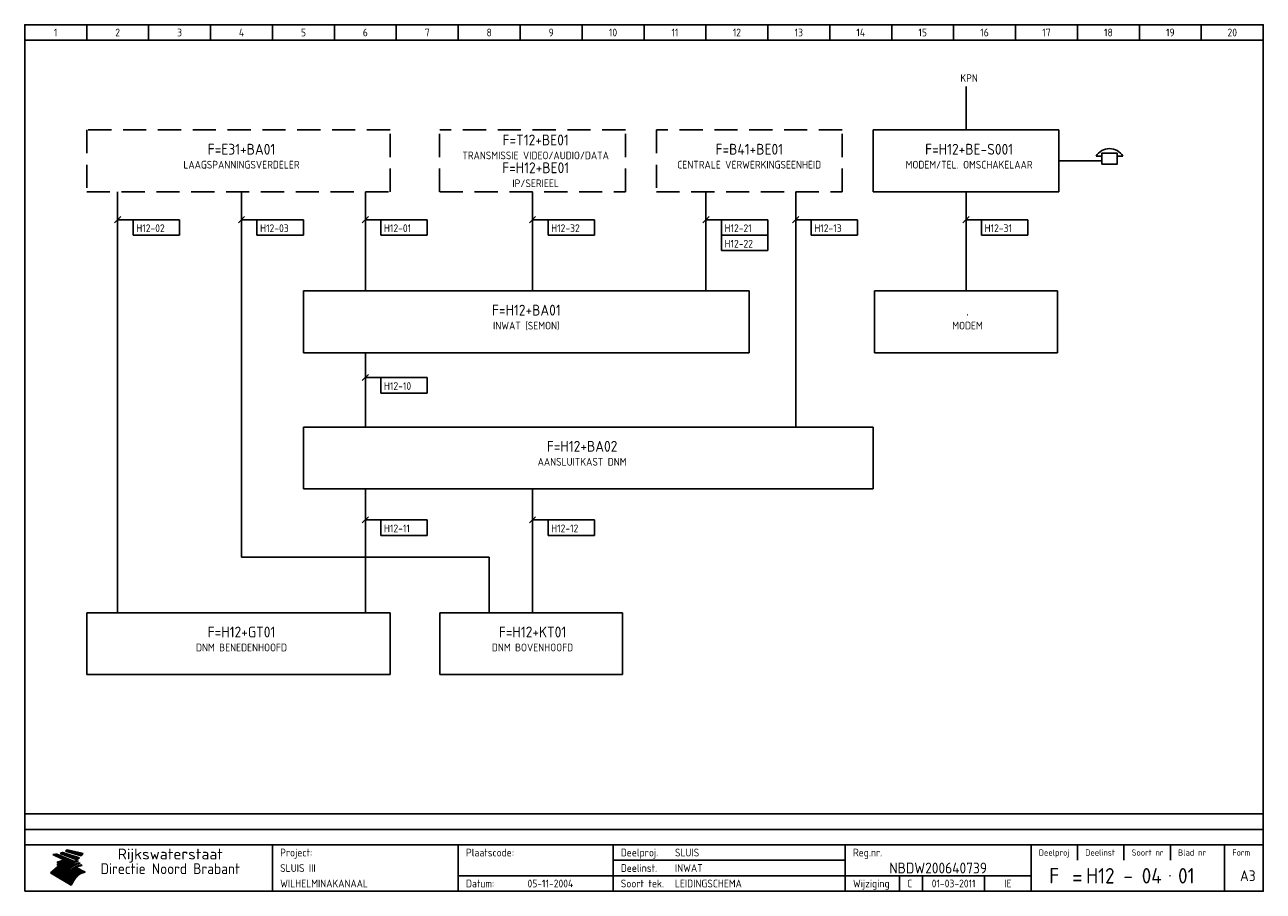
# Model space of a CAD drawing. Extents: x 10 to 410, y 10 to 290.
import ezdxf
from ezdxf.enums import TextEntityAlignment as Align

# ---------------------------------------------------------------- set-up
doc = ezdxf.new("R2010")
doc.units = 0
doc.header["$LTSCALE"] = 15
doc.header["$MEASUREMENT"] = 0
doc.linetypes.add('DASHED', pattern=[0.75, 0.5, -0.25])
doc.layers.get('0').update_dxf_attribs({"linetype": 'CONTINUOUS'})
for name, color, linetype in [('0-25', 7, 'CONTINUOUS'), ('0-35', 2, 'CONTINUOUS'), ('0-50', 3, 'CONTINUOUS'), ('B-25', 7, 'CONTINUOUS'), ('B-35', 2, 'CONTINUOUS'), ('S-25', 7, 'CONTINUOUS')]:
    doc.layers.add(name, color=color, linetype=linetype)
doc.styles.add('ISO', font='iso.shx')
doc.styles.get("Standard").update_dxf_attribs({"font": 'iso.shx'})

# ---------------------------------------------------------------- blocks, each defined once
blk = doc.blocks.new('0301B5')
at = {"layer": 'S-25'}
for p, q in [((15, 0), (0, 0)), ((0, 0), (0, -5)), ((15, -5), (15, 0)), ((0, -5), (15, -5))]:
    blk.add_line(p, q, dxfattribs=at)
at = {"layer": 'B-25', "style": 'ISO'}
blk.add_attdef('KA', (1, -4), '', height=2.5, dxfattribs=at)
blk = doc.blocks.new('KADERA3')
at = {"layer": '0-25'}
for p, q in [((30, 285), (30, 290)), ((50, 285), (50, 290)), ((70, 285), (70, 290)), ((90, 285), (90, 290)), ((110, 285), (110, 290)), ((130, 285), (130, 290)), ((150, 285), (150, 290)), ((170, 285), (170, 290)), ((190, 285), (190, 290)), ((210, 285), (210, 290)), ((230, 285), (230, 290)), ((250, 285), (250, 290)), ((270, 285), (270, 290)), ((290, 285), (290, 290)), ((310, 285), (310, 290)), ((330, 285), (330, 290)), ((350, 285), (350, 290)), ((370, 285), (370, 290)), ((390, 285), (390, 290)), ((10, 285), (410, 285)), ((410, 35), (10, 35)), ((410, 30), (10, 30)), ((350, 25), (350, 20)), ((365, 25), (365, 20)), ((380, 25), (380, 20)), ((200, 20), (275, 20)), ((150, 15), (335, 15)), ((292.5, 15), (292.5, 10)), ((300, 15), (300, 10)), ((320, 15), (320, 10))]:
    blk.add_line(p, q, dxfattribs=at)
at = {"layer": '0-25', "color": 7}
for p, q in [((19.1, 21.89), (25.12, 19)), ((19.1, 21.89), (25.12, 19)), ((19.17, 21.86), (20.7, 21.86)), ((19.29, 21.8), (20.83, 21.8)), ((19.4, 21.75), (20.96, 21.75)), ((19.52, 21.69), (21.09, 21.69)), ((19.64, 21.63), (21.22, 21.63)), ((19.74, 21.92), (20.56, 21.92)), ((19.75, 21.58), (21.36, 21.58)), ((19.87, 21.52), (21.49, 21.52)), ((19.99, 21.47), (21.62, 21.47)), ((20.11, 21.41), (21.75, 21.41)), ((20.22, 21.35), (21.88, 21.35)), ((20.25, 21.97), (20.43, 21.97)), ((20.34, 21.3), (22.02, 21.3)), ((20.38, 21.99), (26.02, 19.59)), ((20.38, 21.99), (26.02, 19.59)), ((20.46, 21.24), (22.15, 21.24)), ((20.57, 21.18), (22.28, 21.18)), ((20.69, 21.13), (22.41, 21.13)), ((20.81, 21.07), (22.55, 21.07)), ((20.92, 21.02), (22.68, 21.02)), ((21.04, 20.96), (22.81, 20.96)), ((21.16, 20.9), (22.94, 20.9)), ((21.27, 20.85), (23.07, 20.85)), ((21.39, 20.79), (23.21, 20.79)), ((21.47, 22.25), (26.83, 20.19)), ((21.47, 22.25), (26.83, 20.19)), ((21.49, 22.25), (23.07, 22.25)), ((21.51, 20.73), (23.34, 20.73)), ((21.6, 22.2), (23.25, 22.2)), ((21.63, 20.68), (23.47, 20.68)), ((21.65, 22.31), (22.89, 22.31)), ((21.74, 20.62), (23.6, 20.62)), ((21.75, 22.14), (23.42, 22.14)), ((21.8, 22.37), (22.71, 22.37)), ((21.86, 20.57), (23.73, 20.57)), ((21.9, 22.08), (23.6, 22.08)), ((21.94, 22.42), (22.53, 22.42)), ((21.98, 20.51), (23.87, 20.51)), ((22.04, 22.03), (23.78, 22.03)), ((22.06, 22.48), (22.36, 22.48)), ((22.09, 20.45), (24, 20.45)), ((22.18, 22.53), (27.65, 20.8)), ((22.18, 22.53), (27.65, 20.8)), ((22.19, 21.97), (23.96, 21.97)), ((22.21, 20.4), (24.13, 20.4)), ((22.33, 20.34), (24.26, 20.34)), ((22.34, 21.92), (24.13, 21.92)), ((22.37, 20), (23.08, 20)), ((22.44, 20.28), (24.4, 20.28)), ((22.48, 21.86), (24.31, 21.86)), ((22.49, 20.06), (23.04, 20.06)), ((22.56, 20.23), (24.53, 20.23)), ((22.61, 20.12), (22.93, 20.12)), ((22.63, 21.8), (24.49, 21.8)), ((22.68, 20.17), (24.66, 20.17)), ((22.71, 20.17), (22.82, 20.17)), ((23.11, 20.02), (22.77, 20.2)), ((23.11, 20.02), (22.77, 20.2)), ((22.78, 21.75), (24.67, 21.75)), ((22.79, 20.12), (24.79, 20.12)), ((22.91, 20.06), (24.92, 20.06)), ((22.92, 21.69), (24.85, 21.69)), ((23.03, 20), (25.06, 20)), ((23.07, 21.63), (25.02, 21.63)), ((23.14, 22.99), (28.22, 21.46)), ((23.14, 22.99), (28.22, 21.46)), ((23.15, 22.98), (25.33, 22.98)), ((23.22, 21.58), (25.2, 21.58)), ((23.23, 23.04), (25.09, 23.04)), ((23.32, 23.1), (24.84, 23.1)), ((23.34, 22.93), (25.57, 22.93)), ((23.36, 21.52), (25.38, 21.52)), ((23.4, 23.15), (24.6, 23.15)), ((23.49, 23.21), (24.36, 23.21)), ((23.51, 21.47), (25.56, 21.47)), ((23.52, 22.87), (25.81, 22.87)), ((23.57, 23.27), (24.12, 23.27)), ((23.64, 23.32), (23.87, 23.32)), ((23.66, 21.41), (25.74, 21.41)), ((23.7, 23.36), (28.82, 22.17)), ((23.7, 23.36), (28.82, 22.17)), ((23.71, 22.82), (26.06, 22.82)), ((23.8, 21.35), (25.91, 21.35)), ((23.9, 22.76), (26.3, 22.76)), ((23.95, 21.3), (26.09, 21.3)), ((24.09, 22.7), (26.54, 22.7)), ((24.09, 21.24), (26.27, 21.24)), ((24.24, 21.18), (26.45, 21.18)), ((24.27, 22.65), (26.78, 22.65)), ((24.39, 21.13), (26.62, 21.13)), ((24.46, 22.59), (27.03, 22.59)), ((24.53, 21.07), (26.8, 21.07)), ((24.65, 22.53), (27.27, 22.53)), ((24.68, 21.02), (26.98, 21.02)), ((24.83, 20.96), (27.16, 20.96)), ((24.84, 22.48), (27.51, 22.48)), ((24.97, 20.9), (27.34, 20.9)), ((25.02, 22.42), (27.75, 22.42)), ((25.12, 20.85), (27.51, 20.85)), ((25.21, 22.37), (28, 22.37)), ((25.27, 20.79), (27.63, 20.79)), ((25.4, 22.31), (28.24, 22.31)), ((25.41, 20.73), (27.57, 20.73)), ((25.56, 20.68), (27.51, 20.68)), ((25.58, 22.25), (28.48, 22.25)), ((25.71, 20.62), (27.44, 20.62)), ((25.77, 22.2), (28.72, 22.2)), ((25.85, 20.57), (27.37, 20.57)), ((25.96, 22.14), (28.79, 22.14)), ((26, 20.51), (27.29, 20.51)), ((26.15, 22.08), (28.75, 22.08)), ((26.15, 20.45), (27.22, 20.45)), ((26.29, 20.4), (27.14, 20.4)), ((26.33, 22.03), (28.71, 22.03)), ((26.44, 20.34), (27.06, 20.34)), ((26.52, 21.97), (28.66, 21.97)), ((26.59, 20.28), (26.97, 20.28)), ((26.71, 21.92), (28.62, 21.92)), ((26.73, 20.23), (26.89, 20.23)), ((26.9, 21.86), (28.57, 21.86)), ((27.08, 21.8), (28.52, 21.8)), ((27.27, 21.75), (28.48, 21.75)), ((27.46, 21.69), (28.43, 21.69)), ((27.65, 21.63), (28.38, 21.63)), ((27.83, 21.58), (28.33, 21.58)), ((28.02, 21.52), (28.28, 21.52)), ((28.21, 21.47), (28.22, 21.47)), ((20.58, 17.88), (18.3, 16)), ((20.58, 17.88), (18.3, 16)), ((24.94, 11.97), (18.3, 16)), ((24.94, 11.97), (18.3, 16)), ((18.31, 16.01), (20.96, 16.01)), ((18.38, 16.07), (21.46, 16.07)), ((18.45, 16.12), (21.88, 16.12)), ((18.52, 16.18), (22.15, 16.18)), ((18.59, 16.23), (22.38, 16.23)), ((18.65, 16.29), (22.58, 16.29)), ((18.72, 16.35), (22.75, 16.35)), ((18.79, 16.4), (22.91, 16.4)), ((18.86, 16.46), (20.6, 16.46)), ((18.93, 16.52), (20.6, 16.52)), ((18.99, 16.57), (20.6, 16.57)), ((19.06, 16.63), (20.6, 16.63)), ((19.13, 16.68), (20.6, 16.68)), ((19.2, 16.74), (20.6, 16.74)), ((19.27, 16.8), (20.6, 16.8)), ((19.33, 16.85), (21.07, 16.85)), ((19.4, 16.91), (21.55, 16.91)), ((19.47, 16.97), (21.88, 16.97)), ((19.54, 17.02), (22.13, 17.02)), ((19.61, 17.08), (22.34, 17.08)), ((19.67, 17.13), (20.6, 17.13)), ((19.74, 17.19), (20.6, 17.19)), ((19.81, 17.25), (20.6, 17.25)), ((19.88, 17.3), (20.6, 17.3)), ((19.95, 17.36), (20.6, 17.36)), ((20.01, 17.42), (20.6, 17.42)), ((20.08, 17.47), (20.93, 17.47)), ((20.15, 17.53), (21.26, 17.53)), ((20.22, 17.58), (21.51, 17.58)), ((20.29, 17.64), (21.72, 17.64)), ((20.35, 17.7), (21.9, 17.7)), ((20.42, 17.75), (22.07, 17.75)), ((20.49, 17.81), (22.22, 17.81)), ((20.56, 17.87), (22.36, 17.87)), ((20.6, 19.11), (20.58, 19.51)), ((20.6, 19.11), (20.58, 19.51)), ((20.58, 19.5), (22.09, 19.5)), ((20.58, 19.44), (21.95, 19.44)), ((20.59, 19.38), (21.79, 19.38)), ((20.59, 19.33), (21.62, 19.33)), ((20.59, 19.27), (21.42, 19.27)), ((20.6, 19.22), (21.2, 19.22)), ((20.6, 19.16), (20.93, 19.16)), ((20.6, 19.11), (20.69, 19.12)), ((20.6, 19.11), (20.69, 19.12)), ((20.6, 18.79), (20.77, 18.81)), ((20.6, 18.79), (20.77, 18.81)), ((20.6, 18.29), (20.6, 18.79)), ((20.6, 18.29), (20.6, 18.79)), ((20.6, 18.77), (22.46, 18.77)), ((20.6, 18.71), (22.33, 18.71)), ((20.6, 18.65), (22.19, 18.65)), ((20.6, 18.6), (22.04, 18.6)), ((20.6, 18.54), (21.87, 18.54)), ((20.6, 18.48), (21.68, 18.48)), ((20.6, 18.43), (21.46, 18.43)), ((20.6, 18.37), (21.21, 18.37)), ((20.6, 18.32), (20.87, 18.32)), ((20.6, 18.29), (20.88, 18.32)), ((20.6, 18.29), (20.88, 18.32)), ((20.6, 17.88), (20.86, 17.91)), ((20.6, 17.88), (20.86, 17.91)), ((20.6, 17.43), (20.97, 17.48)), ((20.6, 17.43), (20.97, 17.48)), ((20.6, 17.43), (20.6, 17.09)), ((20.6, 17.43), (20.6, 17.09)), ((20.6, 17.09), (21.26, 17.16)), ((20.6, 17.09), (21.26, 17.16)), ((20.6, 16.8), (21.37, 16.89)), ((20.6, 16.8), (21.37, 16.89)), ((20.6, 16.8), (20.6, 16.45)), ((20.6, 16.8), (20.6, 16.45)), ((20.6, 16.45), (21.56, 16.56)), ((20.6, 16.45), (21.56, 16.56)), ((20.6, 15.97), (21.67, 16.09)), ((20.6, 15.97), (21.67, 16.09)), ((20.7, 16.46), (23.06, 16.46)), ((20.9, 19.55), (22.23, 19.55)), ((20.9, 18.82), (22.59, 18.82)), ((20.98, 17.92), (22.5, 17.92)), ((21.02, 17.13), (22.53, 17.13)), ((21.19, 19.61), (22.35, 19.61)), ((21.2, 16.52), (23.2, 16.52)), ((21.32, 18.88), (22.71, 18.88)), ((21.32, 17.98), (22.62, 17.98)), ((21.42, 19.67), (22.47, 19.67)), ((21.47, 17.19), (22.7, 17.19)), ((21.59, 18.03), (22.74, 18.03)), ((21.61, 18.93), (22.82, 18.93)), ((21.62, 19.72), (22.59, 19.72)), ((21.72, 16.57), (23.32, 16.57)), ((21.77, 17.25), (22.85, 17.25)), ((21.8, 19.78), (22.69, 19.78)), ((21.8, 18.09), (22.85, 18.09)), ((21.84, 18.99), (22.92, 18.99)), ((21.96, 19.83), (22.79, 19.83)), ((21.99, 18.15), (22.95, 18.15)), ((22.01, 17.3), (22.99, 17.3)), ((22.03, 19.05), (23.03, 19.05)), ((22.1, 16.63), (23.44, 16.63)), ((22.11, 19.89), (22.89, 19.89)), ((22.16, 18.2), (23.05, 18.2)), ((22.21, 19.1), (23.12, 19.1)), ((22.21, 17.36), (23.12, 17.36)), ((22.24, 19.95), (22.99, 19.95)), ((22.31, 18.26), (23.15, 18.26)), ((22.36, 19.16), (23.22, 19.16)), ((22.38, 16.68), (23.56, 16.68)), ((22.39, 17.42), (23.24, 17.42)), ((22.45, 18.32), (23.24, 18.32)), ((22.51, 19.22), (23.3, 19.22)), ((22.56, 17.47), (23.36, 17.47)), ((22.59, 18.37), (23.33, 18.37)), ((22.6, 16.74), (23.66, 16.74)), ((22.64, 19.27), (23.39, 19.27)), ((22.71, 18.43), (23.42, 18.43)), ((22.71, 17.53), (23.47, 17.53)), ((22.77, 19.33), (23.47, 19.33)), ((22.79, 16.8), (23.77, 16.8)), ((22.83, 18.48), (23.5, 18.48)), ((22.84, 17.58), (23.57, 17.58)), ((22.89, 19.38), (23.55, 19.38)), ((22.94, 18.54), (23.58, 18.54)), ((22.96, 16.85), (23.86, 16.85)), ((22.97, 17.64), (23.67, 17.64)), ((23, 19.44), (23.63, 19.44)), ((23.04, 18.6), (23.66, 18.6)), ((23.1, 19.5), (23.72, 19.5)), ((23.1, 17.7), (23.77, 17.7)), ((23.12, 16.91), (23.96, 16.91)), ((23.14, 18.65), (23.74, 18.65)), ((23.15, 19.95), (25.19, 19.95)), ((23.21, 19.55), (23.8, 19.55)), ((23.21, 17.75), (23.86, 17.75)), ((23.21, 16.01), (28.9, 16.01)), ((23.24, 18.71), (23.82, 18.71)), ((23.26, 19.89), (25.32, 19.89)), ((23.26, 16.97), (24.05, 16.97)), ((23.3, 19.61), (23.88, 19.61)), ((23.32, 17.81), (23.95, 17.81)), ((23.33, 18.77), (23.91, 18.77)), ((23.37, 16.07), (29.08, 16.07)), ((23.38, 19.83), (25.45, 19.83)), ((23.39, 19.67), (23.81, 19.67)), ((23.39, 17.02), (24.14, 17.02)), ((23.42, 18.82), (23.99, 18.82)), ((23.42, 17.87), (24.03, 17.87)), ((23.45, 19.7), (23.58, 19.79)), ((23.45, 19.7), (23.58, 19.79)), ((23.48, 19.72), (23.7, 19.72)), ((23.5, 19.78), (25.58, 19.78)), ((23.51, 18.88), (24.07, 18.88)), ((23.51, 16.12), (29.27, 16.12)), ((23.52, 17.92), (24.11, 17.92)), ((23.52, 17.08), (24.22, 17.08)), ((23.54, 18.9), (24.3, 19.42)), ((23.54, 18.9), (24.3, 19.42)), ((23.56, 19.78), (23.59, 19.78)), ((23.56, 19.39), (23.9, 19.62)), ((23.56, 19.39), (23.9, 19.62)), ((23.58, 19.79), (23.9, 19.62)), ((23.58, 19.79), (23.9, 19.62)), ((23.59, 18.93), (24.15, 18.93)), ((23.61, 19.72), (25.72, 19.72)), ((23.62, 17.98), (24.2, 17.98)), ((23.63, 17.13), (24.3, 17.13)), ((23.65, 18.59), (24.62, 19.25)), ((23.65, 18.59), (24.62, 19.25)), ((29.41, 16.17), (23.65, 16.17)), ((23.67, 18.99), (24.23, 18.99)), ((23.71, 18.03), (24.28, 18.03)), ((23.73, 19.67), (25.85, 19.67)), ((23.75, 19.05), (24.32, 19.05)), ((23.75, 17.19), (24.38, 17.19)), ((23.77, 16.23), (29.47, 16.23)), ((23.79, 18.09), (24.36, 18.09)), ((23.83, 19.1), (24.4, 19.1)), ((23.85, 19.61), (25.98, 19.61)), ((23.85, 17.25), (24.46, 17.25)), ((23.88, 18.15), (24.44, 18.15)), ((23.89, 16.29), (29.36, 16.29)), ((23.92, 19.16), (24.48, 19.16)), ((23.94, 18.19), (25.23, 19.07)), ((23.94, 18.19), (25.23, 19.07)), ((23.95, 17.3), (24.55, 17.3)), ((23.96, 19.55), (25.96, 19.55)), ((23.96, 18.2), (24.53, 18.2)), ((24, 19.22), (24.56, 19.22)), ((24, 16.35), (29.24, 16.35)), ((24.04, 18.26), (24.61, 18.26)), ((24.05, 17.36), (24.63, 17.36)), ((24.06, 17.88), (25.34, 18.76)), ((24.06, 17.88), (25.34, 18.76)), ((24.08, 19.5), (25.88, 19.5)), ((24.08, 19.27), (24.58, 19.27)), ((24.11, 16.4), (29.13, 16.4)), ((24.13, 18.32), (24.69, 18.32)), ((24.14, 17.42), (24.71, 17.42)), ((24.16, 19.33), (24.47, 19.33)), ((24.2, 19.44), (25.79, 19.44)), ((24.21, 18.37), (24.77, 18.37)), ((24.21, 16.46), (29.02, 16.46)), ((24.23, 17.47), (24.79, 17.47)), ((24.24, 17.48), (25.52, 18.36)), ((24.24, 17.48), (25.52, 18.36)), ((24.25, 19.38), (24.36, 19.38)), ((24.29, 18.43), (24.85, 18.43)), ((24.3, 19.42), (24.62, 19.25)), ((24.3, 19.42), (24.62, 19.25)), ((24.31, 19.38), (25.71, 19.38)), ((24.31, 17.53), (24.87, 17.53)), ((24.31, 16.52), (28.91, 16.52)), ((24.35, 17.17), (25.64, 18.05)), ((24.35, 17.17), (25.64, 18.05)), ((24.37, 18.48), (24.94, 18.48)), ((24.39, 17.58), (24.96, 17.58)), ((24.4, 16.57), (28.79, 16.57)), ((24.43, 19.33), (25.62, 19.33)), ((24.45, 18.54), (25.02, 18.54)), ((24.47, 17.64), (25.04, 17.64)), ((24.49, 16.63), (28.68, 16.63)), ((24.54, 18.6), (25.1, 18.6)), ((24.55, 19.27), (25.54, 19.27)), ((24.56, 17.7), (25.12, 17.7)), ((24.57, 16.68), (28.57, 16.68)), ((24.62, 18.65), (25.18, 18.65)), ((24.63, 16.72), (25.91, 17.6)), ((24.63, 16.72), (25.91, 17.6)), ((24.64, 17.75), (25.2, 17.75)), ((24.66, 16.74), (28.45, 16.74)), ((24.67, 19.22), (25.45, 19.22)), ((24.7, 18.71), (25.27, 18.71)), ((24.72, 17.81), (25.29, 17.81)), ((24.74, 16.8), (28.34, 16.8)), ((24.78, 19.16), (25.37, 19.16)), ((24.78, 18.77), (25.34, 18.77)), ((24.8, 17.87), (25.37, 17.87)), ((24.82, 16.85), (28.23, 16.85)), ((24.87, 18.82), (25.4, 18.82)), ((24.89, 17.92), (25.45, 17.92)), ((24.9, 19.1), (25.28, 19.1)), ((24.9, 16.91), (28.11, 16.91)), ((24.95, 18.88), (25.45, 18.88)), ((24.97, 17.98), (25.53, 17.98)), ((24.99, 16.97), (28, 16.97)), ((25.02, 19.05), (25.2, 19.05)), ((25.03, 18.93), (25.51, 18.93)), ((25.05, 18.03), (25.61, 18.03)), ((25.07, 17.02), (27.89, 17.02)), ((25.11, 18.99), (25.57, 18.99)), ((26.02, 19.59), (25.12, 19)), ((26.02, 19.59), (25.12, 19)), ((25.13, 18.09), (25.68, 18.09)), ((25.15, 17.08), (27.77, 17.08)), ((25.19, 19.05), (25.63, 19.05)), ((25.21, 18.15), (25.75, 18.15)), ((25.23, 17.13), (27.66, 17.13)), ((25.26, 19.1), (25.7, 19.1)), ((25.3, 18.2), (25.82, 18.2)), ((25.31, 17.19), (27.55, 17.19)), ((25.33, 19.16), (25.77, 19.16)), ((25.38, 18.26), (25.89, 18.26)), ((25.39, 19.22), (25.85, 19.22)), ((25.4, 17.25), (27.43, 17.25)), ((25.46, 18.32), (25.97, 18.32)), ((25.47, 19.27), (25.93, 19.27)), ((25.48, 17.3), (27.32, 17.3)), ((25.54, 19.33), (26.03, 19.33)), ((25.54, 18.37), (26.06, 18.37)), ((25.56, 17.36), (27.21, 17.36)), ((25.62, 18.43), (26.14, 18.43)), ((25.63, 19.38), (26.13, 19.38)), ((25.64, 17.42), (27.1, 17.42)), ((25.7, 18.48), (26.24, 18.48)), ((25.72, 19.44), (26.24, 19.44)), ((25.73, 17.47), (26.98, 17.47)), ((25.79, 18.54), (26.34, 18.54)), ((25.81, 17.53), (26.87, 17.53)), ((25.82, 19.5), (26.36, 19.5)), ((25.89, 18.6), (26.46, 18.6)), ((25.89, 17.58), (26.76, 17.58)), ((25.93, 19.55), (26.53, 19.55)), ((25.96, 17.64), (26.64, 17.64)), ((25.99, 18.65), (26.58, 18.65)), ((26.04, 17.7), (26.59, 17.7)), ((26.06, 19.61), (26.85, 19.61)), ((26.1, 18.71), (26.72, 18.71)), ((26.12, 17.75), (26.67, 17.75)), ((26.2, 17.81), (26.76, 17.81)), ((26.21, 19.67), (27.23, 19.67)), ((26.23, 18.77), (26.89, 18.77)), ((26.29, 17.87), (26.86, 17.87)), ((26.37, 18.82), (27.09, 18.82)), ((26.39, 17.92), (26.97, 17.92)), ((26.44, 19.72), (27.18, 19.72)), ((26.49, 17.98), (27.09, 17.98)), ((26.53, 18.88), (27.34, 18.88)), ((26.56, 17.68), (29.54, 16.2)), ((26.56, 17.68), (29.54, 16.2)), ((26.6, 18.03), (27.22, 18.03)), ((26.72, 18.09), (27.38, 18.09)), ((26.73, 18.93), (27.66, 18.93)), ((26.85, 18.15), (27.56, 18.15)), ((26.99, 18.99), (27.9, 18.99)), ((27, 18.2), (27.8, 18.2)), ((27.13, 19.78), (27.25, 19.64)), ((27.13, 19.78), (27.25, 19.64)), ((27.18, 18.26), (28.13, 18.26)), ((27.26, 19.05), (27.84, 19.05)), ((27.39, 18.32), (28.47, 18.32)), ((27.7, 18.37), (28.49, 18.37)), ((27.78, 19.1), (27.93, 18.96)), ((27.78, 19.1), (27.93, 18.96)), ((28, 18.43), (28.44, 18.43)), ((28.29, 15.83), (29.54, 16.2)), ((28.29, 15.83), (29.54, 16.2)), ((28.39, 18.48), (28.54, 18.32)), ((28.39, 18.48), (28.54, 18.32)), ((29.54, 16.2), (29.45, 16.17)), ((29.54, 16.2), (29.45, 16.17)), ((29.46, 16.18), (29.47, 16.18)), ((18.38, 15.95), (20.6, 15.95)), ((18.47, 15.9), (20.6, 15.9)), ((18.57, 15.84), (20.6, 15.84)), ((18.66, 15.78), (20.6, 15.78)), ((18.75, 15.73), (20.6, 15.73)), ((18.85, 15.67), (20.6, 15.67)), ((18.94, 15.62), (20.6, 15.62)), ((19.03, 15.56), (27.83, 15.56)), ((19.12, 15.5), (27.75, 15.5)), ((19.22, 15.45), (27.66, 15.45)), ((19.31, 15.39), (27.58, 15.39)), ((19.4, 15.33), (27.5, 15.33)), ((19.49, 15.28), (27.43, 15.28)), ((19.59, 15.22), (27.36, 15.22)), ((19.68, 15.17), (27.29, 15.17)), ((19.77, 15.11), (27.22, 15.11)), ((19.86, 15.05), (27.15, 15.05)), ((19.96, 15), (27.09, 15)), ((20.05, 14.94), (27.02, 14.94)), ((20.14, 14.88), (26.96, 14.88)), ((20.24, 14.83), (26.9, 14.83)), ((20.33, 14.77), (26.84, 14.77)), ((20.42, 14.72), (26.79, 14.72)), ((20.51, 14.66), (26.73, 14.66)), ((20.6, 15.97), (20.6, 15.58)), ((20.6, 15.97), (20.6, 15.58)), ((20.6, 15.58), (21.95, 15.73)), ((20.6, 15.58), (21.95, 15.73)), ((20.61, 14.6), (26.68, 14.6)), ((20.7, 14.55), (26.62, 14.55)), ((20.79, 14.49), (26.57, 14.49)), ((20.88, 14.43), (26.52, 14.43)), ((20.94, 15.62), (27.92, 15.62)), ((20.98, 14.38), (26.47, 14.38)), ((21.07, 14.32), (26.42, 14.32)), ((21.16, 14.27), (26.38, 14.27)), ((21.25, 14.21), (26.33, 14.21)), ((21.35, 14.15), (26.29, 14.15)), ((21.44, 14.1), (26.24, 14.1)), ((21.45, 15.67), (28.01, 15.67)), ((21.53, 14.04), (26.2, 14.04)), ((21.63, 13.98), (26.16, 13.98)), ((21.72, 13.93), (26.12, 13.93)), ((21.81, 13.87), (26.08, 13.87)), ((21.9, 13.82), (26.04, 13.82)), ((21.96, 15.73), (28.11, 15.73)), ((22, 13.76), (26, 13.76)), ((22.09, 13.7), (25.96, 13.7)), ((22.18, 13.65), (25.93, 13.65)), ((22.27, 13.59), (25.89, 13.59)), ((22.34, 15.78), (28.21, 15.78)), ((22.37, 13.53), (25.86, 13.53)), ((22.46, 13.48), (25.82, 13.48)), ((22.55, 13.42), (25.79, 13.42)), ((22.62, 15.84), (28.33, 15.84)), ((22.65, 13.37), (25.76, 13.37)), ((22.74, 13.31), (25.73, 13.31)), ((22.83, 13.25), (25.69, 13.25)), ((22.84, 15.9), (28.52, 15.9)), ((22.92, 13.2), (25.66, 13.2)), ((23.02, 13.14), (25.63, 13.14)), ((23.04, 15.95), (28.71, 15.95)), ((23.11, 13.08), (25.59, 13.08)), ((23.2, 13.03), (25.56, 13.03)), ((23.29, 12.97), (25.53, 12.97)), ((23.39, 12.92), (25.5, 12.92)), ((23.48, 12.86), (25.46, 12.86)), ((23.57, 12.8), (25.43, 12.8)), ((23.66, 12.75), (25.4, 12.75)), ((23.76, 12.69), (25.36, 12.69)), ((23.85, 12.63), (25.33, 12.63)), ((23.94, 12.58), (25.3, 12.58)), ((24.04, 12.52), (25.26, 12.52)), ((24.13, 12.47), (25.23, 12.47)), ((24.22, 12.41), (25.2, 12.41)), ((24.31, 12.35), (25.17, 12.35)), ((24.41, 12.3), (25.13, 12.3)), ((24.5, 12.24), (25.1, 12.24)), ((24.59, 12.18), (25.07, 12.18)), ((24.68, 12.13), (25.03, 12.13)), ((24.78, 12.07), (25, 12.07)), ((24.87, 12.02), (24.97, 12.02)), ((24.94, 11.97), (25.81, 13.45)), ((24.94, 11.97), (25.81, 13.45))]:
    blk.add_line(p, q, dxfattribs=at)
for centre, radius, start, end in [((19.15, 29.7), 7.8, 269.6055, 279.0886), ((19.15, 29.7), 7.8, 269.6055, 279.0886), ((19.93, 25.38), 5.91, 276.3402, 298.7463), ((19.93, 25.38), 5.91, 276.3402, 298.7463), ((19.84, 25.09), 6.03, 278.129, 302.868), ((19.84, 25.09), 6.03, 278.129, 302.868), ((19.84, 27.26), 5.27, 288.0217, 296.3084), ((19.84, 27.26), 5.27, 288.0217, 296.3084), ((20.49, 27.56), 5.28, 300.0654, 307.393), ((20.49, 27.56), 5.28, 300.0654, 307.393), ((24.11, 24.7), 5.26, 301.1147, 312.2814), ((24.11, 24.7), 5.26, 301.1147, 312.2814), ((21.95, 27.32), 8.59, 316.9248, 323.1399), ((21.95, 27.32), 8.59, 316.9248, 323.1399), ((20.21, 23.78), 5.91, 273.6149, 304.3803), ((20.21, 23.78), 5.91, 273.6149, 304.3803), ((20.35, 24.56), 5.76, 274.164, 302.5474), ((20.35, 24.56), 5.76, 274.164, 302.5474), ((20.05, 24.28), 6.02, 277.9472, 305.7139), ((20.05, 24.28), 6.02, 277.9472, 305.7139), ((20.04, 23.49), 6.09, 278.8115, 306.4242), ((20.04, 23.49), 6.09, 278.8115, 306.4242), ((20.53, 23.07), 5.96, 277.0519, 304.973), ((20.53, 23.07), 5.96, 277.0519, 304.973), ((20.72, 22.76), 5.91, 276.3402, 304.3803), ((20.72, 22.76), 5.91, 276.3402, 304.3803), ((21.06, 22.34), 5.81, 274.9043, 303.1745), ((21.06, 22.34), 5.81, 274.9043, 303.1745), ((20.82, 22.06), 6.04, 278.1111, 305.8489), ((20.82, 22.06), 6.04, 278.1111, 305.8489), ((21.3, 21.6), 5.91, 276.3402, 304.3803), ((21.3, 21.6), 5.91, 276.3402, 304.3803), ((27.05, 17.17), 2.63, 107.4286, 133.7799), ((27.05, 17.17), 2.63, 107.4286, 133.7799), ((27.45, 16.91), 2.81, 110.4143, 138.7411), ((27.45, 16.91), 2.81, 110.4143, 138.7411), ((27.57, 15.64), 3.4, 98.1566, 126.9045), ((27.57, 15.64), 3.4, 98.1566, 126.9045), ((27.91, 15.54), 3.39, 100.5835, 132.088), ((27.91, 15.54), 3.39, 100.5835, 132.088), ((28.21, 14.74), 3.67, 95.7581, 128.7216), ((28.21, 14.74), 3.67, 95.7581, 128.7216), ((27.01, 16.84), 2.93, 87.7348, 104.8316), ((27.01, 16.84), 2.93, 87.7348, 104.8316), ((27.37, 15.71), 3.93, 91.7838, 103.2817), ((27.37, 15.71), 3.93, 91.7838, 103.2817), ((28.4, 15.05), 3.21, 96.3886, 125.0052), ((28.4, 15.05), 3.21, 96.3886, 125.0052), ((27.82, 16.31), 2.8, 90.634, 105.1984), ((27.82, 16.31), 2.8, 90.634, 105.1984), ((28.19, 15.04), 3.93, 93.8342, 103.2817), ((28.19, 15.04), 3.93, 93.8342, 103.2817), ((28.58, 15.69), 2.8, 93.8141, 105.1984), ((28.58, 15.69), 2.8, 93.8141, 105.1984), ((28.95, 14.41), 3.93, 96.0135, 103.2817), ((28.95, 14.41), 3.93, 96.0135, 103.2817), ((31.24, 10.26), 6.3, 117.9568, 149.6251), ((31.24, 10.26), 6.3, 117.9568, 149.6251)]:
    blk.add_arc(centre, radius, start, end, dxfattribs=at)
at = {"layer": '0-35'}
for p, q in [((90, 25), (90, 10)), ((150, 25), (150, 10)), ((200, 25), (200, 10)), ((275, 25), (275, 10)), ((335, 25), (335, 10)), ((397.5, 25), (397.5, 10))]:
    blk.add_line(p, q, dxfattribs=at)
at = {"layer": '0-50'}
for p, q in [((10, 25), (410, 25)), ((348.75, 15), (351.25, 15)), ((348.75, 13.5), (351.25, 13.5))]:
    blk.add_line(p, q, dxfattribs=at)
blk.add_lwpolyline([(10, 10), (410, 10), (410, 290), (10, 290)], close=True, dxfattribs=at)
at = {"layer": '0-50', "const_width": 0.25}
blk.add_lwpolyline([(379.75, 15, 1), (380, 15, 1)], format="xyb", close=True, dxfattribs=at)
at = {"layer": '0-25', "style": 'ISO'}
for s, height, p in [('Project:', 2.5, (92.5, 22.5)), ('Plaatscode:', 2.5, (152.5, 22.5)), ('Deelproj.', 2.5, (202.5, 22.5)), ('Reg.nr.', 2.5, (277.5, 22.5)), ('Deelproj', 2, (337.5, 22.5)), ('Deelinst', 2, (352.5, 22.5)), ('Soort nr', 2, (367.5, 22.5)), ('Blad nr', 2, (382.5, 22.5)), ('Form', 2, (400, 22.5)), ('Deelinst.', 2.5, (202.5, 17.5)), ('Datum:', 2.5, (152.5, 12.5)), ('Soort tek.', 2.5, (202.5, 12.5)), ('Wijziging', 2.5, (277.5, 12.5))]:
    blk.add_text(s, height=height, dxfattribs=at).set_placement(p, align=Align.MIDDLE_LEFT)
for tag, p in [('STR1', (20, 287.5)), ('STR2', (40, 287.5)), ('STR3', (60, 287.5)), ('STR4', (80, 287.5)), ('STR5', (100, 287.5)), ('STR6', (120, 287.5)), ('STR7', (140, 287.5)), ('STR8', (160, 287.5)), ('STR9', (180, 287.5)), ('STR10', (200, 287.5)), ('STR11', (220, 287.5)), ('STR12', (240, 287.5)), ('STR13', (260, 287.5)), ('STR14', (280, 287.5)), ('STR15', (300, 287.5)), ('STR16', (320, 287.5)), ('STR17', (340, 287.5)), ('STR18', (360, 287.5)), ('STR19', (380, 287.5)), ('STR20', (400, 287.5)), ('W', (180, 12.5)), ('Z', (310, 12.5)), ('Y', (327.5, 12.5))]:
    blk.add_attdef(tag, text='', height=2.5, dxfattribs=at).set_placement(p, align=Align.MIDDLE)
for tag, p in [('N', (220, 22.5)), ('B', (92.5, 17.5)), ('P', (220, 17.5)), ('C', (92.5, 12.5)), ('U', (220, 12.5)), ('REV', (295, 12.5))]:
    blk.add_attdef(tag, text='', height=2.5, dxfattribs=at).set_placement(p, align=Align.MIDDLE_LEFT)
at = {"layer": '0-35', "style": 'ISO', "width": 1.00614}
blk.add_text('Rijkswaterstaat', height=3.5, dxfattribs=at).set_placement((40, 20.28), (74, 20.28), align=Align.FIT)
at = {"layer": '0-35', "color": 2, "style": 'ISO', "width": 0.948867}
blk.add_text('Directie Noord Brabant', height=3.5, dxfattribs=at).set_placement((34.5, 15.53), (79.5, 15.53), align=Align.FIT)
at = {"layer": '0-35', "style": 'ISO'}
for tag, p in [('X', (178.5, 17.5)), ('FORM', (402.5, 15))]:
    blk.add_attdef(tag, text='', height=3.5, dxfattribs=at).set_placement(p, align=Align.MIDDLE_LEFT)
blk.add_attdef('RNR', text='', height=3.5, dxfattribs=at).set_placement((305, 17.5), align=Align.MIDDLE)
at = {"layer": '0-50', "style": 'ISO'}
for tag, p in [('M', (342.5, 15)), ('O', (365, 15))]:
    blk.add_attdef(tag, text='', height=5, dxfattribs=at).set_placement(p, align=Align.MIDDLE)
blk.add_attdef('Q', text='', height=5, dxfattribs=at).set_placement((382.5, 15), align=Align.MIDDLE_LEFT)

msp = doc.modelspace()

# ---------------------------------------------------------------- linework, layer by layer
at = {"layer": 'S-25'}
for p, q in [((314, 256), (314, 270)), ((284, 236), (284, 256)), ((344, 256), (284.01, 256)), ((344, 236), (344, 256)), ((344, 246), (357.83, 246)), ((40, 100), (40, 236)), ((80, 118), (80, 236)), ((120, 204), (120, 236)), ((174, 204), (174, 236)), ((230, 204), (230, 236)), ((259, 160), (259, 236)), ((284.01, 236), (344, 236)), ((314, 204), (314, 236)), ((39, 226), (41, 228)), ((79, 226), (81, 228)), ((119, 226), (121, 228)), ((173, 226), (175, 228)), ((229, 226), (231, 228)), ((258, 226), (260, 228)), ((313, 226), (315, 228)), ((40, 227), (45, 227)), ((80, 227), (85, 227)), ((120, 227), (125, 227)), ((174, 227), (179, 227)), ((230, 227), (235, 227)), ((259, 227), (264, 227)), ((314, 227), (319, 227)), ((243.99, 204), (100.01, 204)), ((100.01, 204), (100.01, 184)), ((243.99, 204), (243.99, 184)), ((343.5, 204), (284.5, 204)), ((284.5, 204), (284.5, 184)), ((343.5, 184), (343.5, 204)), ((100.01, 184), (243.99, 184)), ((120, 160), (120, 184)), ((284.5, 184), (343.5, 184)), ((119, 175), (121, 177)), ((120, 176), (125, 176)), ((283.99, 160), (100.01, 160)), ((100.01, 160), (100.01, 140)), ((283.99, 160), (283.99, 140)), ((100.01, 140), (283.99, 140)), ((120, 100), (120, 140)), ((174, 100), (174, 140)), ((119, 129), (121, 131)), ((120, 130), (125, 130)), ((173, 129), (175, 131)), ((174, 130), (179, 130)), ((80, 118), (160, 118)), ((160, 118), (160, 100)), ((128.01, 100), (30.01, 100)), ((30.01, 100), (30.01, 80)), ((128.01, 80), (128.01, 100)), ((203.01, 100), (144.01, 100)), ((144.01, 100), (144.01, 80)), ((203.01, 80), (203.01, 100)), ((30.01, 80), (128.01, 80)), ((144.01, 80), (203.01, 80))]:
    msp.add_line(p, q, dxfattribs=at)
at = {"layer": 'S-25', "linetype": 'DASHED'}
for p, q in [((128, 256), (30.01, 256)), ((30.01, 256), (30.01, 236)), ((128, 236), (128, 256)), ((144, 236), (144, 256)), ((204, 256), (144.01, 256)), ((204, 236), (204, 256)), ((214.01, 256), (214.01, 236)), ((274, 256), (214.01, 256)), ((274, 236), (274, 256)), ((30.01, 236), (128, 236)), ((144.01, 236), (204, 236)), ((214.01, 236), (274, 236))]:
    msp.add_line(p, q, dxfattribs=at)
at = {"layer": 'S-25', "color": 0, "linetype": 'Continuous'}
for p, q in [((357.83, 247.5), (356, 247.5)), ((362.83, 247.5), (364.66, 247.5))]:
    msp.add_line(p, q, dxfattribs=at)
msp.add_lwpolyline([(364.66, 247.5, 0.57735), (356, 247.5)], format="xyb", dxfattribs=at)
msp.add_lwpolyline([(357.83, 245), (362.83, 245), (362.83, 248.5), (357.83, 248.5)], close=True, dxfattribs=at)

# ---------------------------------------------------------------- block references
for p, values in [((45, 227), {'KA': 'H12-02'}), ((85, 227), {'KA': 'H12-03'}), ((125, 227), {'KA': 'H12-01'}), ((179, 227), {'KA': 'H12-32'}), ((235, 227), {'KA': 'H12-21'}), ((264, 227), {'KA': 'H12-13'}), ((319, 227), {'KA': 'H12-31'}), ((235, 222), {'KA': 'H12-22'}), ((125, 176), {'KA': 'H12-10'}), ((125, 130), {'KA': 'H12-11'}), ((179, 130), {'KA': 'H12-12'})]:
    msp.add_blockref('0301B5', p).add_auto_attribs(values)
at = {"layer": 'S-25'}
ref = msp.add_blockref('KADERA3', (0, 0), dxfattribs=at)
ref.add_attrib('B', 'SLUIS III', dxfattribs={"layer": '0-25', "height": 2.5, "style": 'ISO'}).set_placement((92.5, 17.5), align=Align.MIDDLE_LEFT)
ref.add_attrib('C', 'WILHELMINAKANAAL', dxfattribs={"layer": '0-25', "height": 2.5, "style": 'ISO'}).set_placement((92.5, 12.5), align=Align.MIDDLE_LEFT)
ref.add_attrib('N', 'SLUIS', dxfattribs={"layer": '0-25', "height": 2.5, "style": 'ISO'}).set_placement((220, 22.5), align=Align.MIDDLE_LEFT)
ref.add_attrib('P', 'INWAT', dxfattribs={"layer": '0-25', "height": 2.5, "style": 'ISO'}).set_placement((220, 17.5), align=Align.MIDDLE_LEFT)
ref.add_attrib('U', 'LEIDINGSCHEMA', dxfattribs={"layer": '0-25', "height": 2.5, "style": 'ISO'}).set_placement((220, 12.5), align=Align.MIDDLE_LEFT)
ref.add_attrib('M', 'F', dxfattribs={"layer": '0-50', "height": 5, "style": 'ISO'}).set_placement((342.5, 15), align=Align.MIDDLE)
ref.add_attrib('O', 'H12 - 04', dxfattribs={"layer": '0-50', "height": 5, "style": 'ISO'}).set_placement((365, 15), align=Align.MIDDLE)
ref.add_attrib('Q', '01', dxfattribs={"layer": '0-50', "height": 5, "style": 'ISO'}).set_placement((382.5, 15), align=Align.MIDDLE_LEFT)
ref.add_attrib('RNR', 'NBDW200640739', dxfattribs={"layer": '0-35', "height": 3.5, "style": 'ISO'}).set_placement((305, 17.5), align=Align.MIDDLE)
ref.add_attrib('W', '05-11-2004', dxfattribs={"layer": '0-25', "height": 2.5, "style": 'ISO'}).set_placement((179.75, 12.5), align=Align.MIDDLE)
ref.add_attrib('FORM', 'A3', dxfattribs={"layer": '0-35', "height": 3.5, "style": 'ISO'}).set_placement((402.5, 15), align=Align.MIDDLE_LEFT)
ref.add_attrib('REV', 'C', dxfattribs={"layer": '0-25', "height": 2.5, "style": 'ISO'}).set_placement((295, 12.5), align=Align.MIDDLE_LEFT)
ref.add_attrib('Z', '01-03-2011', dxfattribs={"layer": '0-25', "height": 2.5, "style": 'ISO'}).set_placement((310, 12.5), align=Align.MIDDLE)
ref.add_attrib('Y', 'IE', dxfattribs={"layer": '0-25', "height": 2.5, "style": 'ISO'}).set_placement((327.5, 12.5), align=Align.MIDDLE)
ref.add_attrib('STR1', '1', dxfattribs={"layer": '0-25', "height": 2.5, "style": 'ISO'}).set_placement((20, 287.5), align=Align.MIDDLE)
ref.add_attrib('STR2', '2', dxfattribs={"layer": '0-25', "height": 2.5, "style": 'ISO'}).set_placement((40, 287.5), align=Align.MIDDLE)
ref.add_attrib('STR3', '3', dxfattribs={"layer": '0-25', "height": 2.5, "style": 'ISO'}).set_placement((60, 287.5), align=Align.MIDDLE)
ref.add_attrib('STR4', '4', dxfattribs={"layer": '0-25', "height": 2.5, "style": 'ISO'}).set_placement((80, 287.5), align=Align.MIDDLE)
ref.add_attrib('STR5', '5', dxfattribs={"layer": '0-25', "height": 2.5, "style": 'ISO'}).set_placement((100, 287.5), align=Align.MIDDLE)
ref.add_attrib('STR6', '6', dxfattribs={"layer": '0-25', "height": 2.5, "style": 'ISO'}).set_placement((120, 287.5), align=Align.MIDDLE)
ref.add_attrib('STR7', '7', dxfattribs={"layer": '0-25', "height": 2.5, "style": 'ISO'}).set_placement((140, 287.5), align=Align.MIDDLE)
ref.add_attrib('STR8', '8', dxfattribs={"layer": '0-25', "height": 2.5, "style": 'ISO'}).set_placement((160, 287.5), align=Align.MIDDLE)
ref.add_attrib('STR9', '9', dxfattribs={"layer": '0-25', "height": 2.5, "style": 'ISO'}).set_placement((180, 287.5), align=Align.MIDDLE)
ref.add_attrib('STR10', '10', dxfattribs={"layer": '0-25', "height": 2.5, "style": 'ISO'}).set_placement((200, 287.5), align=Align.MIDDLE)
ref.add_attrib('STR11', '11', dxfattribs={"layer": '0-25', "height": 2.5, "style": 'ISO'}).set_placement((220, 287.5), align=Align.MIDDLE)
ref.add_attrib('STR12', '12', dxfattribs={"layer": '0-25', "height": 2.5, "style": 'ISO'}).set_placement((240, 287.5), align=Align.MIDDLE)
ref.add_attrib('STR13', '13', dxfattribs={"layer": '0-25', "height": 2.5, "style": 'ISO'}).set_placement((260, 287.5), align=Align.MIDDLE)
ref.add_attrib('STR14', '14', dxfattribs={"layer": '0-25', "height": 2.5, "style": 'ISO'}).set_placement((280, 287.5), align=Align.MIDDLE)
ref.add_attrib('STR15', '15', dxfattribs={"layer": '0-25', "height": 2.5, "style": 'ISO'}).set_placement((300, 287.5), align=Align.MIDDLE)
ref.add_attrib('STR16', '16', dxfattribs={"layer": '0-25', "height": 2.5, "style": 'ISO'}).set_placement((320, 287.5), align=Align.MIDDLE)
ref.add_attrib('STR17', '17', dxfattribs={"layer": '0-25', "height": 2.5, "style": 'ISO'}).set_placement((340, 287.5), align=Align.MIDDLE)
ref.add_attrib('STR18', '18', dxfattribs={"layer": '0-25', "height": 2.5, "style": 'ISO'}).set_placement((360, 287.5), align=Align.MIDDLE)
ref.add_attrib('STR19', '19', dxfattribs={"layer": '0-25', "height": 2.5, "style": 'ISO'}).set_placement((380, 287.5), align=Align.MIDDLE)
ref.add_attrib('STR20', '20', dxfattribs={"layer": '0-25', "height": 2.5, "style": 'ISO'}).set_placement((400, 287.5), align=Align.MIDDLE)

# ---------------------------------------------------------------- texts
at = {"layer": 'B-25'}
for s, p in [('KPN', (315, 272.78)), ('TRANSMISSIE VIDEO/AUDIO/DATA', (175, 247.78)), ('LAAGSPANNINGSVERDELER', (80, 244.78)), ('CENTRALE VERWERKINGSEENHEID', (244, 244.78)), ('MODEM/TEL. OMSCHAKELAAR', (315, 244.78)), ('IP/SERIEEL', (175, 238.78)), ('INWAT (SEMON)', (172, 192.78)), ('MODEM', (314.49, 192.78)), ('AANSLUITKAST DNM', (190, 148.78)), ('DNM BENEDENHOOFD', (80, 88.78)), ('DNM BOVENHOOFD', (174, 88.78))]:
    msp.add_text(s, height=2.5, dxfattribs=at).set_placement(p, align=Align.MIDDLE)
at = {"layer": 'B-35'}
for s, p in [('F=E31+BA01', (80, 249.78)), ('F=T12+BE01', (175, 252.78)), ('F=B41+BE01', (244, 249.78)), ('F=H12+BE-S001', (315, 249.78)), ('F=H12+BE01', (175, 243.78)), ('F=H12+BA01', (172, 197.78)), ('.', (314.49, 197.78)), ('F=H12+BA02', (190, 153.78)), ('F=H12+GT01', (80, 93.78)), ('F=H12+KT01', (174, 93.78))]:
    msp.add_text(s, height=3.5, dxfattribs=at).set_placement(p, align=Align.MIDDLE)

doc.saveas('drawing.dxf')
